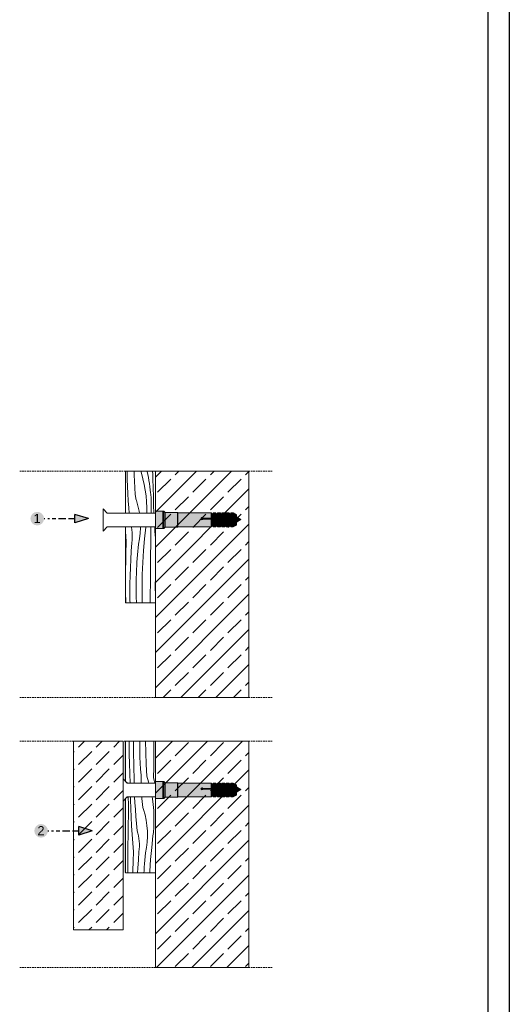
# Model space of a CAD drawing. Header units: millimetres. Extents: x -5600 to 56024, y 506 to 54141.
# Tile 44 of 48: x 50111 to 56024, y 28141 to 40032. Entities that reach past the tile are written whole.
import ezdxf

# ---------------------------------------------------------------- set-up
doc = ezdxf.new("R2010")
doc.units = ezdxf.units.MM
doc.linetypes.add('Hidden Line', pattern=[30, 20, -10])
for name, color, linetype, lineweight in [('2D - Ogolne5', 161, 'Continuous', 25), ('2D Drafting - General121', 255, 'Continuous', 0), ('2D Drafting - General2', 251, 'Continuous', 15), ('2D Drafting - General5', 161, 'Continuous', 25), ('2D Drafting - General81', 251, 'Continuous', 20), ('Opisy - Tekst121', 255, 'Continuous', 0)]:
    doc.layers.add(name, color=color, linetype=linetype, lineweight=lineweight)
doc.styles.add('GENERATED_STYLE_5', font='arial.ttf')
pattern_1 = [(45, (201435.6, 312747.3), (-212.13203, 212.13203), []), (45, (201329.53, 312853.37), (-212.13203, 212.13203), [225, -75])]

# ---------------------------------------------------------------- blocks, each defined once
blk = doc.blocks.new('*X2')
at = {"layer": '2D Drafting - General81', "linetype": 'Continuous'}
for p, q in [((-49991.9, -92947.6), (-49992.2, -92946.5)), ((-49990.1, -92958.1), (-49991.9, -92947.6)), ((-49956.7, -92972.5), (-49955.6, -92950.3)), ((-49955.6, -92950.3), (-49955.6, -92946.5)), ((-49938.7, -92994.8), (-49933.4, -92947.3)), ((-49933.4, -92947.3), (-49933.3, -92946.5)), ((-49913.6, -92956.6), (-49913.4, -92946.5)), ((-49897.3, -92963.4), (-49898.2, -92946.5)), ((-50015, -92977.1), (-50015.4, -92972)), ((-50012.4, -93011.9), (-50015, -92977.1)), ((-49988.8, -92968.8), (-49990.1, -92958.1)), ((-49988.2, -92979.5), (-49988.8, -92968.8)), ((-49988.7, -93000.9), (-49988.2, -92990.2)), ((-49988.2, -92990.2), (-49988.2, -92979.5)), ((-49959.2, -92994.5), (-49956.7, -92972.5)), ((-49914.1, -92998.4), (-49913.9, -92977.5)), ((-49913.9, -92977.5), (-49913.6, -92956.6)), ((-49895.4, -92992.1), (-49897.3, -92963.4)), ((-50013.9, -93050), (-50012.4, -93011.9)), ((-49992.4, -93044.5), (-49989.9, -93011.6)), ((-49989.9, -93011.6), (-49988.7, -93000.9)), ((-49966.1, -93045.2), (-49964.7, -93030.7)), ((-49964.7, -93030.7), (-49963.2, -93016.3)), ((-49963.2, -93016.3), (-49959.2, -92994.5)), ((-49942.9, -93042.4), (-49938.7, -92994.8)), ((-49914.7, -93058.6), (-49914.3, -93019.2)), ((-49914.3, -93019.2), (-49914.1, -92998.4)), ((-50014.9, -93088.2), (-50013.9, -93050)), ((-49994.4, -93077.5), (-49992.4, -93044.5)), ((-49968.5, -93074.1), (-49967.3, -93059.6)), ((-49967.3, -93059.6), (-49966.1, -93045.2)), ((-49946, -93090.1), (-49942.9, -93042.4)), ((-49915, -93097.9), (-49914.7, -93058.6)), ((-50015.4, -93115.2), (-50014.9, -93088.2)), ((-49997.1, -93143.6), (-49996, -93110.5)), ((-49996, -93110.5), (-49994.4, -93077.5)), ((-49971.1, -93117.6), (-49970.4, -93103.1)), ((-49970.4, -93103.1), (-49969.5, -93088.6)), ((-49969.5, -93088.6), (-49968.5, -93074.1)), ((-49948, -93137.9), (-49946, -93090.1)), ((-49915.3, -93137.3), (-49915, -93097.9)), ((-49997.8, -93176.6), (-49997.1, -93143.6)), ((-49972.4, -93156.2), (-49971.7, -93132)), ((-49971.7, -93132), (-49971.1, -93117.6)), ((-49948.8, -93185.7), (-49948, -93137.9)), ((-49915.6, -93176.6), (-49915.3, -93137.3)), ((-49895.7, -93185.7), (-49895.5, -93147.5)), ((-49895.5, -93147.5), (-49895.4, -93140.5)), ((-49998, -93209.7), (-49997.8, -93176.6)), ((-49972.8, -93180.3), (-49972.4, -93156.2)), ((-49972.8, -93204.5), (-49972.8, -93180.3)), ((-49948.5, -93233.6), (-49948.8, -93185.7)), ((-49915.9, -93216), (-49915.6, -93176.6)), ((-49895.5, -93223.8), (-49895.7, -93185.7)), ((-50015, -93240.8), (-50015.4, -93219.1)), ((-49997.7, -93242.7), (-49998, -93209.7)), ((-49972.5, -93228.6), (-49972.8, -93204.5)), ((-49971.7, -93252.1), (-49972.5, -93228.6)), ((-49916.2, -93252.1), (-49915.9, -93216)), ((-49895.4, -93235.7), (-49895.5, -93223.8)), ((-50014.7, -93252.1), (-50015, -93240.8)), ((-49997.5, -93252.1), (-49997.7, -93242.7)), ((-49948, -93252.1), (-49948.5, -93233.6))]:
    blk.add_line(p, q, dxfattribs=at)
blk = doc.blocks.new('Wype_nienie_29')
at = {"layer": '2D Drafting - General2', "linetype": 'Continuous'}
for p, q in [((-49895.4, -92946.5), (-50015.4, -92946.5)), ((-50015.4, -92946.5), (-50015.4, -93252.1)), ((-49895.4, -93252.1), (-49895.4, -92946.5)), ((-50015.4, -93252.1), (-49895.4, -93252.1))]:
    blk.add_line(p, q, dxfattribs=at)
at = {"layer": '2D Drafting - General81', "linetype": 'Continuous'}
blk.add_blockref('*X2', (0, 0), dxfattribs=at)
blk = doc.blocks.new('*X4')
at = {"layer": '2D Drafting - General81', "linetype": 'Continuous'}
for p, q in [((-50005.6, -94036.4), (-50006, -94033.8)), ((-50004.9, -94041.7), (-50005.6, -94036.4)), ((-50004.3, -94047.1), (-50004.9, -94041.7)), ((-50003.9, -94052.5), (-50004.3, -94047.1)), ((-50003.6, -94057.8), (-50003.9, -94052.5)), ((-50003.4, -94063.2), (-50003.6, -94057.8)), ((-49995.3, -94045.8), (-49995.6, -94033.8)), ((-49994.1, -94080.7), (-49995.3, -94045.8)), ((-49977.8, -94055.9), (-49978.9, -94033.8)), ((-49976.1, -94084.4), (-49977.8, -94055.9)), ((-49949.3, -94039.7), (-49949.7, -94033.8)), ((-49948.4, -94053), (-49949.3, -94039.7)), ((-49948.2, -94057), (-49948.4, -94053)), ((-49947.9, -94060.9), (-49948.2, -94057)), ((-49947.5, -94064.8), (-49947.9, -94060.9)), ((-49908.9, -94033.8), (-49907.5, -94041.7)), ((-49907.5, -94041.7), (-49904.3, -94065.1)), ((-50004.2, -94115.7), (-50003.8, -94094.8)), ((-50003.8, -94094.8), (-50003.4, -94074)), ((-50003.3, -94068.6), (-50003.4, -94063.2)), ((-50003.4, -94074), (-50003.3, -94068.6)), ((-49992.7, -94115.6), (-49994.1, -94080.7)), ((-49974.1, -94112.9), (-49976.1, -94084.4)), ((-49946.9, -94068.7), (-49947.5, -94064.8)), ((-49946.1, -94072.6), (-49946.9, -94068.7)), ((-49945.3, -94076.5), (-49946.1, -94072.6)), ((-49944.3, -94080.3), (-49945.3, -94076.5)), ((-49943.1, -94084.1), (-49944.3, -94080.3)), ((-49937.1, -94105.4), (-49943.1, -94084.1)), ((-49904.3, -94065.1), (-49902.2, -94088.5)), ((-49902.2, -94088.5), (-49901.1, -94112)), ((-50004.9, -94157.5), (-50004.6, -94136.6)), ((-50004.6, -94136.6), (-50004.2, -94115.7)), ((-49990.9, -94150.4), (-49992.7, -94115.6)), ((-49971.7, -94141.4), (-49974.1, -94112.9)), ((-49969, -94169.9), (-49971.7, -94141.4)), ((-49932.5, -94127.1), (-49937.1, -94105.4)), ((-49929.3, -94149), (-49932.5, -94127.1)), ((-49901.2, -94142.4), (-49901, -94135.5)), ((-49901.1, -94112), (-49901, -94135.5)), ((-50005.5, -94199.3), (-50005.2, -94178.4)), ((-50005.2, -94178.4), (-50004.9, -94157.5)), ((-49988.9, -94185.3), (-49990.9, -94150.4)), ((-49966, -94180.2), (-49969, -94169.9)), ((-49963.5, -94190.6), (-49966, -94180.2)), ((-49927.5, -94171.2), (-49929.3, -94149)), ((-49927.1, -94193.3), (-49927.5, -94171.2)), ((-49904.2, -94183.5), (-49903.5, -94176.6)), ((-49903.5, -94176.6), (-49902.8, -94169.8)), ((-49902.8, -94169.8), (-49902.3, -94162.9)), ((-49902.3, -94162.9), (-49901.9, -94156.1)), ((-49901.9, -94156.1), (-49901.5, -94149.2)), ((-49901.5, -94149.2), (-49901.2, -94142.4)), ((-50006, -94241.1), (-50005.8, -94220.2)), ((-50005.8, -94220.2), (-50005.5, -94199.3)), ((-49986.6, -94220.1), (-49988.9, -94185.3)), ((-49984, -94254.9), (-49986.6, -94220.1)), ((-49961.7, -94201.2), (-49963.5, -94190.6)), ((-49960.4, -94211.8), (-49961.7, -94201.2)), ((-49959.8, -94222.5), (-49960.4, -94211.8)), ((-49930.8, -94237.5), (-49928.2, -94215.5)), ((-49928.2, -94215.5), (-49927.1, -94193.3)), ((-49910.3, -94237.8), (-49905, -94190.3)), ((-49905, -94190.3), (-49904.2, -94183.5)), ((-50006.3, -94280.4), (-50006, -94241.1)), ((-49985.4, -94293.1), (-49984, -94254.9)), ((-49964, -94287.6), (-49961.5, -94254.6)), ((-49961.5, -94254.6), (-49960.3, -94244)), ((-49960.3, -94244), (-49959.7, -94233.2)), ((-49959.7, -94233.2), (-49959.8, -94222.5)), ((-49936.3, -94273.8), (-49934.7, -94259.3)), ((-49934.7, -94259.3), (-49930.8, -94237.5)), ((-49914.5, -94285.4), (-49910.3, -94237.8)), ((-50006.7, -94319.8), (-50006.3, -94280.4)), ((-49986.5, -94331.2), (-49985.4, -94293.1)), ((-49966, -94320.6), (-49964, -94287.6)), ((-49938.9, -94302.7), (-49937.7, -94288.2)), ((-49937.7, -94288.2), (-49936.3, -94273.8)), ((-49917.6, -94333.2), (-49914.5, -94285.4)), ((-50006.8, -94339.4), (-50006.7, -94319.8)), ((-49986.6, -94339.4), (-49986.5, -94331.2)), ((-49966.9, -94339.4), (-49966, -94320.6)), ((-49941.5, -94339.4), (-49941.1, -94331.6)), ((-49941.1, -94331.6), (-49940.1, -94317.1)), ((-49940.1, -94317.1), (-49938.9, -94302.7)), ((-49917.9, -94339.4), (-49917.6, -94333.2))]:
    blk.add_line(p, q, dxfattribs=at)
blk = doc.blocks.new('Wype_nienie_30')
at = {"layer": '2D Drafting - General2', "linetype": 'Continuous'}
for p, q in [((-50008.3, -94033.8), (-50015.4, -94040.8)), ((-50015.4, -94040.8), (-50015.4, -94339.4)), ((-49895.4, -94033.8), (-50008.3, -94033.8)), ((-49895.4, -94339.4), (-49895.4, -94033.8)), ((-50015.4, -94339.4), (-49895.4, -94339.4))]:
    blk.add_line(p, q, dxfattribs=at)
at = {"layer": '2D Drafting - General81', "linetype": 'Continuous'}
blk.add_blockref('*X4', (0, 0), dxfattribs=at)
blk = doc.blocks.new('*X40')
at = {"layer": '2D Drafting - General81', "linetype": 'Continuous'}
for p, q in [((-50009.3, -92727.2), (-50009.4, -92722)), ((-50008.6, -92755.8), (-50009.3, -92727.2)), ((-49981, -92730.2), (-49981.2, -92722)), ((-49980.5, -92743.5), (-49981, -92730.2)), ((-49980, -92756.8), (-49980.5, -92743.5)), ((-49954.1, -92722), (-49951.5, -92730)), ((-49951.5, -92730), (-49945.3, -92752.7)), ((-49945.3, -92752.7), (-49940.1, -92775.6)), ((-49928.8, -92722), (-49928.3, -92724.5)), ((-49928.3, -92724.5), (-49925.7, -92736.5)), ((-49925.7, -92736.5), (-49923.4, -92748.5)), ((-49923.4, -92748.5), (-49921.3, -92760.6)), ((-49906.4, -92726.1), (-49906.6, -92722)), ((-49906.2, -92730.8), (-49906.4, -92726.1)), ((-49906, -92735.4), (-49906.2, -92730.8)), ((-49905.8, -92740.1), (-49906, -92735.4)), ((-49905.5, -92744.8), (-49905.8, -92740.1)), ((-49905.3, -92749.5), (-49905.5, -92744.8)), ((-49905.1, -92754.1), (-49905.3, -92749.5)), ((-49904.5, -92789), (-49905.1, -92754.1)), ((-50007.6, -92784.3), (-50008.6, -92755.8)), ((-50006.2, -92812.9), (-50007.6, -92784.3)), ((-49979.3, -92770.1), (-49980, -92756.8)), ((-49978.6, -92783.4), (-49979.3, -92770.1)), ((-49977.8, -92796.7), (-49978.6, -92783.4)), ((-49940.1, -92775.6), (-49935.9, -92798.7)), ((-49921.3, -92760.6), (-49919.4, -92772.7)), ((-49919.4, -92772.7), (-49917.6, -92784.9)), ((-49917.6, -92784.9), (-49916.1, -92797)), ((-49903.6, -92823.9), (-49904.5, -92789)), ((-50004.5, -92841.4), (-50006.2, -92812.9)), ((-49976.8, -92810), (-49977.8, -92796.7)), ((-49976.7, -92813.9), (-49976.8, -92810)), ((-49976.3, -92817.9), (-49976.7, -92813.9)), ((-49975.9, -92821.8), (-49976.3, -92817.9)), ((-49975.3, -92825.7), (-49975.9, -92821.8)), ((-49974.6, -92829.6), (-49975.3, -92825.7)), ((-49973.7, -92833.4), (-49974.6, -92829.6)), ((-49972.7, -92837.3), (-49973.7, -92833.4)), ((-49935.9, -92798.7), (-49932.7, -92822)), ((-49932.7, -92822), (-49930.6, -92845.5)), ((-49916.1, -92797), (-49914.8, -92809.2)), ((-49914, -92814.6), (-49914.8, -92809.2)), ((-49913.3, -92819.9), (-49914, -92814.6)), ((-49912.7, -92825.2), (-49913.3, -92819.9)), ((-49912.2, -92830.6), (-49912.7, -92825.2)), ((-49911.9, -92836), (-49912.2, -92830.6)), ((-49902.5, -92858.8), (-49903.6, -92823.9)), ((-50002.5, -92869.9), (-50004.5, -92841.4)), ((-50000.7, -92891.1), (-50002.5, -92869.9)), ((-49971.6, -92841), (-49972.7, -92837.3)), ((-49965.5, -92862.4), (-49971.6, -92841)), ((-49960.9, -92884.1), (-49965.5, -92862.4)), ((-49930.6, -92845.5), (-49929.5, -92868.9)), ((-49929.5, -92868.9), (-49929.5, -92891.1)), ((-49912.5, -92891.1), (-49912.2, -92873)), ((-49912.2, -92873), (-49911.7, -92852.1)), ((-49911.7, -92841.4), (-49911.9, -92836)), ((-49911.7, -92846.7), (-49911.7, -92841.4)), ((-49911.7, -92852.1), (-49911.7, -92846.7)), ((-49901.1, -92891.1), (-49902.5, -92858.8)), ((-49959.9, -92891.1), (-49960.9, -92884.1))]:
    blk.add_line(p, q, dxfattribs=at)
blk = doc.blocks.new('Wype_nienie_53')
at = {"layer": '2D Drafting - General2', "linetype": 'Continuous'}
for p, q in [((-49895.4, -92722), (-50015.4, -92722)), ((-50015.4, -92722), (-50015.4, -92891.1)), ((-49895.4, -92891.1), (-49895.4, -92722)), ((-50015.4, -92891.1), (-49895.4, -92891.1))]:
    blk.add_line(p, q, dxfattribs=at)
at = {"layer": '2D Drafting - General81', "linetype": 'Continuous'}
blk.add_blockref('*X40', (0, 0), dxfattribs=at)
blk = doc.blocks.new('*X46')
at = {"layer": '2D Drafting - General81', "linetype": 'Continuous'}
for p, q in [((-50001.4, -93824.2), (-50001.5, -93809.2)), ((-50000.8, -93862.3), (-50001.4, -93824.2)), ((-49983.8, -93831.2), (-49983.6, -93809.2)), ((-49958.6, -93826), (-49958.6, -93809.2)), ((-49934.3, -93855.1), (-49934.6, -93809.2)), ((-49901.7, -93837.5), (-49901.5, -93809.2)), ((-49999.8, -93900.5), (-50000.8, -93862.3)), ((-49983.5, -93864.2), (-49983.8, -93831.2)), ((-49982.8, -93897.2), (-49983.5, -93864.2)), ((-49958.2, -93850.1), (-49958.6, -93826)), ((-49957.5, -93874.3), (-49958.2, -93850.1)), ((-49932.9, -93902.9), (-49934.3, -93855.1)), ((-49902, -93876.8), (-49901.7, -93837.5)), ((-49998.5, -93938.6), (-49999.8, -93900.5)), ((-49982.7, -93902.8), (-49982.8, -93897.2)), ((-49982.5, -93908.3), (-49982.7, -93902.8)), ((-49956.4, -93898.4), (-49957.5, -93874.3)), ((-49955, -93922.5), (-49956.4, -93898.4)), ((-49930.3, -93950.6), (-49932.9, -93902.9)), ((-49902.3, -93916.2), (-49902, -93876.8)), ((-49998.3, -93943.3), (-49998.5, -93938.6)), ((-49998.1, -93947.9), (-49998.3, -93943.3)), ((-49982.3, -93913.9), (-49982.5, -93908.3)), ((-49982.1, -93919.4), (-49982.3, -93913.9)), ((-49981.9, -93925), (-49982.1, -93919.4)), ((-49981.7, -93930.5), (-49981.9, -93925)), ((-49981.5, -93936.1), (-49981.7, -93930.5)), ((-49981.2, -93941.6), (-49981.5, -93936.1)), ((-49980.9, -93970.2), (-49981.2, -93941.6)), ((-49953.2, -93946.6), (-49955, -93922.5)), ((-49902.5, -93955.5), (-49902.3, -93916.2)), ((-50015.4, -93968.8), (-50015.1, -93970.4)), ((-50015.1, -93970.4), (-50014.8, -93971.9)), ((-49997.9, -93952.6), (-49998.1, -93947.9)), ((-49997.6, -93957.3), (-49997.9, -93952.6)), ((-49997.4, -93962), (-49997.6, -93957.3)), ((-49997.2, -93966.6), (-49997.4, -93962)), ((-49997, -93971.3), (-49997.2, -93966.6)), ((-49996.7, -93976), (-49997, -93971.3)), ((-49996.7, -93978.4), (-49996.7, -93976)), ((-49980.7, -93978.4), (-49980.9, -93970.2)), ((-49952.9, -93959.9), (-49953.2, -93946.6)), ((-49952.5, -93973.2), (-49952.9, -93959.9)), ((-49952.4, -93978.4), (-49952.5, -93973.2)), ((-49930.3, -93950.6), (-49923.1, -93973)), ((-49923.1, -93973), (-49921.6, -93978.4)), ((-49902.5, -93955.5), (-49899.8, -93967.5)), ((-49899.8, -93967.5), (-49897.6, -93978.4))]:
    blk.add_line(p, q, dxfattribs=at)
blk = doc.blocks.new('Wype_nienie_56')
at = {"layer": '2D Drafting - General2', "linetype": 'Continuous'}
for p, q in [((-49895.4, -93809.2), (-50015.4, -93809.2)), ((-50015.4, -93809.2), (-50015.4, -93971.3)), ((-49895.4, -93978.4), (-49895.4, -93809.2)), ((-50015.4, -93971.3), (-50008.3, -93978.4)), ((-50008.3, -93978.4), (-49895.4, -93978.4))]:
    blk.add_line(p, q, dxfattribs=at)
at = {"layer": '2D Drafting - General81', "linetype": 'Continuous'}
blk.add_blockref('*X46', (0, 0), dxfattribs=at)

msp = doc.modelspace()

# ---------------------------------------------------------------- hatches: boundary and pattern name
at = {"layer": '2D - Ogolne5', "linetype": 'Continuous'}
for points in [[(50240.4, 34006.47, 1), (50404.7, 34006.47, 1)], [(50287.32, 30235.89, 1), (50451.62, 30235.89, 1)]]:
    msp.add_hatch(color=256, dxfattribs=at).paths.add_polyline_path(points, flags=0)
at = {"layer": '2D Drafting - General121', "linetype": 'Continuous'}
for points in [[(51749.51, 33886.36), (51749.51, 33996.39), (51749.51, 34095.37), (51839.51, 34095.37), (51839.51, 33987.61), (51839.51, 33886.36)], [(51839.51, 33886.36), (51749.51, 33886.36), (51749.51, 33996.39), (51749.51, 34095.37), (51839.51, 34095.37), (51839.51, 33984.76)], [(51839.51, 33886.65), (51839.51, 33984.76), (51839.51, 34057.82), (51839.51, 34095.37), (51850.05, 34095.37), (51850.05, 33886.65)], [(51850.05, 33886.65), (51850.05, 34095.37), (51850.57, 34095.37), (51866.81, 34079.13), (51866.81, 33902.89), (51850.57, 33886.65)], [(51866.81, 33902.6), (51866.81, 34079.13), (52016.04, 34079.13), (52016.04, 33902.6)], [(52016.04, 33902.6), (52016.04, 34079.13), (52019.78, 34075.39), (52019.78, 33906.33)], [(52445.36, 34066.52), (52445.36, 34027.67), (52423.03, 34010.43), (52423.03, 34075.39), (52434.26, 34066.52)], [(52423.03, 34010.43), (52445.36, 34027.67), (52445.36, 34018.79), (52423.03, 34001.55)], [(52445.36, 33915.21), (52434.26, 33915.21), (52423.03, 33906.33), (52423.03, 34001.55), (52445.36, 34018.79)], [(52476.42, 34075.39), (52476.42, 34027.67), (52445.36, 34027.67), (52445.36, 34075.39)], [(52445.36, 34027.67), (52476.42, 34027.67), (52476.42, 34018.79), (52445.36, 34018.79)], [(52445.36, 33906.33), (52445.36, 34018.79), (52476.42, 34018.79), (52476.42, 33906.33)], [(52498.75, 34066.52), (52498.75, 34010.43), (52476.42, 34027.67), (52476.42, 34075.39), (52487.65, 34066.52)], [(52498.75, 34001.55), (52476.42, 34018.79), (52476.42, 34027.67), (52498.75, 34010.43)], [(52498.75, 33915.21), (52487.65, 33915.21), (52476.42, 33906.33), (52476.42, 34018.79), (52498.75, 34001.55)], [(52529.81, 34075.39), (52529.81, 34010.43), (52498.75, 34010.43), (52498.75, 34075.39)], [(52498.75, 34010.43), (52529.81, 34010.43), (52529.81, 34001.55), (52498.75, 34001.55)], [(52529.81, 34010.43), (52529.81, 34075.39), (52541.04, 34066.52), (52552.14, 34066.52), (52552.14, 34027.67)], [(52552.14, 34018.79), (52529.81, 34001.55), (52529.81, 34010.43), (52552.14, 34027.67)], [(52552.14, 33915.21), (52541.04, 33915.21), (52529.81, 33906.33), (52529.81, 34001.55), (52552.14, 34018.79)], [(52583.2, 34075.39), (52583.2, 34027.67), (52552.14, 34027.67), (52552.14, 34075.39)], [(52583.2, 34018.79), (52552.14, 34018.79), (52552.14, 34027.67), (52583.2, 34027.67)], [(52583.2, 33906.33), (52552.14, 33906.33), (52552.14, 34018.79), (52583.2, 34018.79)], [(52605.53, 34066.52), (52605.53, 34010.43), (52583.2, 34027.67), (52583.2, 34075.39), (52594.43, 34066.52)], [(52605.53, 34001.55), (52583.2, 34018.79), (52583.2, 34027.67), (52605.53, 34010.43)], [(52605.53, 33915.21), (52594.43, 33915.21), (52583.2, 33906.33), (52583.2, 34018.79), (52605.53, 34001.55)], [(52636.59, 34075.39), (52636.59, 34010.43), (52605.53, 34010.43), (52605.53, 34075.39)], [(52605.53, 34010.43), (52636.59, 34010.43), (52636.59, 34001.55), (52605.53, 34001.55)], [(52658.92, 34066.52), (52658.92, 34027.67), (52636.59, 34010.43), (52636.59, 34075.39), (52647.82, 34066.52)], [(52636.59, 34010.43), (52658.92, 34027.67), (52658.92, 34018.79), (52636.59, 34001.55)], [(52658.92, 33915.21), (52647.82, 33915.21), (52636.59, 33906.33), (52636.59, 34001.55), (52658.92, 34018.79)], [(52658.92, 34027.67), (52658.92, 34075.39), (52689.98, 34075.39), (52689.98, 34027.67)], [(52658.92, 34027.67), (52689.98, 34027.67), (52689.98, 34018.79), (52658.92, 34018.79)], [(52658.92, 33906.33), (52658.92, 34018.79), (52689.98, 34018.79), (52689.98, 33906.33)], [(52727.12, 34006.22), (52689.98, 34027.67), (52689.98, 34075.39), (52727.12, 34053.95)], [(52727.12, 33997.35), (52689.98, 34018.79), (52689.98, 34027.67), (52727.12, 34006.22)], [(52727.12, 33927.78), (52689.98, 33906.33), (52689.98, 34018.79), (52727.12, 33997.35)], [(52783.31, 33996.1), (52727.12, 33963.66), (52727.12, 34028.53)], [(52498.75, 33906.33), (52498.75, 34001.55), (52529.81, 34001.55), (52529.81, 33906.33)], [(52636.59, 33906.33), (52605.53, 33906.33), (52605.53, 34001.55), (52636.59, 34001.55)], [(51749.51, 30624.61), (51749.51, 30734.64), (51749.51, 30833.63), (51839.51, 30833.63), (51839.51, 30725.86), (51839.51, 30624.61)], [(51839.51, 30624.61), (51749.51, 30624.61), (51749.51, 30734.64), (51749.51, 30833.63), (51839.51, 30833.63), (51839.51, 30723.01)], [(51839.51, 30624.9), (51839.51, 30723.01), (51839.51, 30796.08), (51839.51, 30833.63), (51850.05, 30833.63), (51850.05, 30624.9)], [(51850.05, 30624.9), (51850.05, 30833.63), (51850.57, 30833.63), (51866.81, 30817.38), (51866.81, 30641.14), (51850.57, 30624.9)], [(51866.81, 30640.85), (51866.81, 30817.38), (52016.04, 30817.38), (52016.04, 30640.85)], [(52016.04, 30640.85), (52016.04, 30817.38), (52019.78, 30813.65), (52019.78, 30644.59)], [(52445.36, 30804.77), (52445.36, 30765.92), (52423.03, 30748.68), (52423.03, 30813.65), (52434.26, 30804.77)], [(52476.42, 30813.65), (52476.42, 30765.92), (52445.36, 30765.92), (52445.36, 30813.65)], [(52498.75, 30804.77), (52498.75, 30748.68), (52476.42, 30765.92), (52476.42, 30813.65), (52487.65, 30804.77)], [(52529.81, 30813.65), (52529.81, 30748.68), (52498.75, 30748.68), (52498.75, 30813.65)], [(52529.81, 30748.68), (52529.81, 30813.65), (52541.04, 30804.77), (52552.14, 30804.77), (52552.14, 30765.92)], [(52583.2, 30813.65), (52583.2, 30765.92), (52552.14, 30765.92), (52552.14, 30813.65)], [(52605.53, 30804.77), (52605.53, 30748.68), (52583.2, 30765.92), (52583.2, 30813.65), (52594.43, 30804.77)], [(52636.59, 30813.65), (52636.59, 30748.68), (52605.53, 30748.68), (52605.53, 30813.65)], [(52658.92, 30804.77), (52658.92, 30765.92), (52636.59, 30748.68), (52636.59, 30813.65), (52647.82, 30804.77)], [(52658.92, 30765.92), (52658.92, 30813.65), (52689.98, 30813.65), (52689.98, 30765.92)], [(52727.12, 30744.48), (52689.98, 30765.92), (52689.98, 30813.65), (52727.12, 30792.2)], [(52423.03, 30748.68), (52445.36, 30765.92), (52445.36, 30757.04), (52423.03, 30739.8)], [(52445.36, 30653.46), (52434.26, 30653.46), (52423.03, 30644.59), (52423.03, 30739.8), (52445.36, 30757.04)], [(52445.36, 30765.92), (52476.42, 30765.92), (52476.42, 30757.04), (52445.36, 30757.04)], [(52445.36, 30644.59), (52445.36, 30757.04), (52476.42, 30757.04), (52476.42, 30644.59)], [(52498.75, 30739.8), (52476.42, 30757.04), (52476.42, 30765.92), (52498.75, 30748.68)], [(52498.75, 30653.46), (52487.65, 30653.46), (52476.42, 30644.59), (52476.42, 30757.04), (52498.75, 30739.8)], [(52498.75, 30748.68), (52529.81, 30748.68), (52529.81, 30739.8), (52498.75, 30739.8)], [(52498.75, 30644.59), (52498.75, 30739.8), (52529.81, 30739.8), (52529.81, 30644.59)], [(52552.14, 30757.04), (52529.81, 30739.8), (52529.81, 30748.68), (52552.14, 30765.92)], [(52552.14, 30653.46), (52541.04, 30653.46), (52529.81, 30644.59), (52529.81, 30739.8), (52552.14, 30757.04)], [(52583.2, 30757.04), (52552.14, 30757.04), (52552.14, 30765.92), (52583.2, 30765.92)], [(52583.2, 30644.59), (52552.14, 30644.59), (52552.14, 30757.04), (52583.2, 30757.04)], [(52605.53, 30739.8), (52583.2, 30757.04), (52583.2, 30765.92), (52605.53, 30748.68)], [(52605.53, 30653.46), (52594.43, 30653.46), (52583.2, 30644.59), (52583.2, 30757.04), (52605.53, 30739.8)], [(52605.53, 30748.68), (52636.59, 30748.68), (52636.59, 30739.8), (52605.53, 30739.8)], [(52636.59, 30644.59), (52605.53, 30644.59), (52605.53, 30739.8), (52636.59, 30739.8)], [(52636.59, 30748.68), (52658.92, 30765.92), (52658.92, 30757.04), (52636.59, 30739.8)], [(52658.92, 30653.46), (52647.82, 30653.46), (52636.59, 30644.59), (52636.59, 30739.8), (52658.92, 30757.04)], [(52658.92, 30765.92), (52689.98, 30765.92), (52689.98, 30757.04), (52658.92, 30757.04)], [(52658.92, 30644.59), (52658.92, 30757.04), (52689.98, 30757.04), (52689.98, 30644.59)], [(52727.12, 30735.6), (52689.98, 30757.04), (52689.98, 30765.92), (52727.12, 30744.48)], [(52727.12, 30666.03), (52689.98, 30644.59), (52689.98, 30757.04), (52727.12, 30735.6)], [(52783.31, 30734.35), (52727.12, 30701.91), (52727.12, 30766.79)]]:
    msp.add_hatch(color=256, dxfattribs=at).paths.add_polyline_path(points)
h = msp.add_hatch(color=256, dxfattribs=at)
edge = h.paths.add_edge_path()
edge.add_line((52019.78, 33906.33), (52019.78, 34075.39))
edge.add_line((52019.78, 34075.39), (52423.03, 34075.39))
edge.add_line((52423.03, 34075.39), (52423.03, 34010.43))
edge.add_line((52423.03, 34010.43), (52323.11, 34010.43))
edge.add_arc((52311.36, 34005.99), 12.55, 20.701612, 339.298388)
edge.add_line((52323.11, 34001.55), (52423.03, 34001.55))
edge.add_line((52423.03, 34001.55), (52423.03, 33906.33))
edge.add_line((52423.03, 33906.33), (52019.78, 33906.33))
h = msp.add_hatch(color=256, dxfattribs=at)
edge = h.paths.add_edge_path()
edge.add_line((52423.03, 34001.55), (52323.11, 34001.55))
edge.add_arc((52311.36, 34005.99), 12.55, 20.701612, 339.298388, ccw=False)
edge.add_line((52323.11, 34010.43), (52423.03, 34010.43))
edge.add_line((52423.03, 34010.43), (52423.03, 34001.55))
h = msp.add_hatch(color=256, dxfattribs=at)
edge = h.paths.add_edge_path()
edge.add_line((52019.78, 30644.59), (52019.78, 30813.65))
edge.add_line((52019.78, 30813.65), (52423.03, 30813.65))
edge.add_line((52423.03, 30813.65), (52423.03, 30748.68))
edge.add_line((52423.03, 30748.68), (52323.11, 30748.68))
edge.add_arc((52311.36, 30744.24), 12.55, 20.701612, 339.298388)
edge.add_line((52323.11, 30739.8), (52423.03, 30739.8))
edge.add_line((52423.03, 30739.8), (52423.03, 30644.59))
edge.add_line((52423.03, 30644.59), (52019.78, 30644.59))
h = msp.add_hatch(color=256, dxfattribs=at)
edge = h.paths.add_edge_path()
edge.add_line((52423.03, 30739.8), (52323.11, 30739.8))
edge.add_arc((52311.36, 30744.24), 12.55, 20.701612, 339.298388, ccw=False)
edge.add_line((52323.11, 30748.68), (52423.03, 30748.68))
edge.add_line((52423.03, 30748.68), (52423.03, 30739.8))
at = {"layer": '2D Drafting - General5', "linetype": 'Continuous'}
for points in [[(50778.18, 34058.3), (50778.18, 33954.64), (50940.47, 34006.47)], [(50825.1, 30287.72), (50825.1, 30184.07), (50987.39, 30235.89)]]:
    msp.add_hatch(color=256, dxfattribs=at).paths.add_polyline_path(points, flags=0)
at = {"layer": '2D Drafting - General81', "linetype": 'Continuous'}
h = msp.add_hatch(dxfattribs=at)
h.set_pattern_fill('SOLID___DASHED', color=256, scale=3, style=0, pattern_type=2)
h.set_pattern_definition(pattern_1)
h.paths.add_polyline_path([(51749.51, 31845.7), (51900.95, 31845.7), (52878.76, 31845.7), (52878.76, 34581.44), (51900.95, 34581.44), (51752.12, 34581.44), (51749.51, 34581.44)])
h = msp.add_hatch(dxfattribs=at)
h.set_pattern_fill('BETON', color=256, scale=3, style=0, pattern_type=2)
h.set_pattern_definition([(45, (201435.6, 312747.3), (-212.13203, 212.13203), [225, -75]), (45, (201435.6, 312959.44), (-212.13203, 212.13203), [225, -75])])
h.paths.add_polyline_path([(50759.51, 29039.14), (51359.51, 29039.14), (51359.51, 29566.61), (51359.51, 31319.7), (50759.51, 31319.7), (50759.51, 29566.61)])
for points in [[(51389.51, 31319.7), (51359.51, 31319.7), (51359.51, 30863.33), (51389.51, 30833.33)], [(51359.51, 29729.14), (51389.51, 29729.14), (51389.51, 30624.9), (51359.51, 30594.9)]]:
    msp.add_hatch(color=256, dxfattribs=at).paths.add_polyline_path(points, flags=0)
h = msp.add_hatch(dxfattribs=at)
h.set_pattern_fill('SOLID___DASHED', color=256, scale=3, style=0, pattern_type=2)
h.set_pattern_definition(pattern_1)
h.paths.add_polyline_path([(51749.51, 28583.95), (51900.95, 28583.95), (52878.76, 28583.95), (52878.76, 31319.7), (51900.95, 31319.7), (51752.12, 31319.7), (51749.51, 31319.7)])

# ---------------------------------------------------------------- linework, layer by layer
at = {"layer": '2D - Ogolne5', "linetype": 'Continuous'}
for p, q in [((50778.18, 33954.64), (50778.18, 34058.3)), ((50940.47, 34006.47), (50778.18, 34058.3)), ((50404.7, 34006.47), (50415.68, 34006.47)), ((50448.62, 34006.47), (50470.57, 34006.47)), ((50503.51, 34006.47), (50547.43, 34006.47)), ((50580.36, 34006.47), (50668.19, 34006.47)), ((50701.13, 34006.47), (50778.18, 34006.47)), ((50940.47, 34006.47), (50778.18, 33954.64)), ((50451.62, 30235.89), (50462.6, 30235.89)), ((50495.54, 30235.89), (50517.49, 30235.89)), ((50550.43, 30235.89), (50594.35, 30235.89)), ((50627.28, 30235.89), (50715.11, 30235.89)), ((50748.05, 30235.89), (50825.1, 30235.89)), ((50825.1, 30184.07), (50825.1, 30287.72)), ((50987.39, 30235.89), (50825.1, 30287.72)), ((50987.39, 30235.89), (50825.1, 30184.07))]:
    msp.add_line(p, q, dxfattribs=at)
at = {"layer": '2D Drafting - General2', "linetype": 'Hidden Line'}
for p, q in [((50110.74, 34581.44), (53165.48, 34581.44)), ((50110.74, 31845.7), (53165.48, 31845.7)), ((50110.74, 31319.7), (53165.48, 31319.7)), ((50110.74, 28583.95), (53165.48, 28583.95))]:
    msp.add_line(p, q, dxfattribs=at)
at = {"layer": '2D Drafting - General2', "linetype": 'Continuous'}
for p, q in [((51117.64, 34125.08), (51117.64, 33990.86)), ((51168.73, 34073.99), (51117.64, 34125.08)), ((51749.51, 34073.99), (51168.73, 34073.99)), ((51117.64, 33856.65), (51117.64, 33990.86)), ((51168.73, 33907.74), (51117.64, 33856.65)), ((51749.51, 33907.74), (51168.73, 33907.74)), ((51359.51, 30863.33), (51359.51, 30729.12)), ((51410.6, 30812.24), (51359.51, 30863.33)), ((51749.51, 30812.24), (51410.6, 30812.24)), ((51359.51, 30594.9), (51359.51, 30729.12)), ((51410.6, 30645.99), (51359.51, 30594.9)), ((51749.51, 30645.99), (51410.6, 30645.99))]:
    msp.add_line(p, q, dxfattribs=at)
at = {"layer": '2D Drafting - General2', "linetype": 'Continuous', "flags": 128}
for points in [[(51749.51, 31845.7), (51900.95, 31845.7), (52878.76, 31845.7), (52878.76, 34581.44), (51900.95, 34581.44), (51752.12, 34581.44), (51749.51, 34581.44)], [(51749.51, 33886.36), (51749.51, 33996.39), (51749.51, 34095.37), (51839.51, 34095.37), (51839.51, 33987.61), (51839.51, 33886.36)], [(51839.51, 33886.36), (51749.51, 33886.36), (51749.51, 33996.39), (51749.51, 34095.37), (51839.51, 34095.37), (51839.51, 33984.76)], [(51839.51, 33886.65), (51839.51, 33984.76), (51839.51, 34057.82), (51839.51, 34095.37), (51850.05, 34095.37), (51850.05, 33886.65)], [(51850.05, 33886.65), (51850.05, 34095.37), (51850.57, 34095.37), (51866.81, 34079.13), (51866.81, 33902.89), (51850.57, 33886.65)], [(51866.81, 33902.6), (51866.81, 34079.13), (52016.04, 34079.13), (52016.04, 33902.6)], [(52016.04, 33902.6), (52016.04, 34079.13), (52019.78, 34075.39), (52019.78, 33906.33)], [(52445.36, 34066.52), (52445.36, 34027.67), (52423.03, 34010.43), (52423.03, 34075.39), (52434.26, 34066.52)], [(52423.03, 34010.43), (52445.36, 34027.67), (52445.36, 34018.79), (52423.03, 34001.55)], [(52445.36, 33915.21), (52434.26, 33915.21), (52423.03, 33906.33), (52423.03, 34001.55), (52445.36, 34018.79)], [(52476.42, 34075.39), (52476.42, 34027.67), (52445.36, 34027.67), (52445.36, 34075.39)], [(52445.36, 34027.67), (52476.42, 34027.67), (52476.42, 34018.79), (52445.36, 34018.79)], [(52445.36, 33906.33), (52445.36, 34018.79), (52476.42, 34018.79), (52476.42, 33906.33)], [(52498.75, 34066.52), (52498.75, 34010.43), (52476.42, 34027.67), (52476.42, 34075.39), (52487.65, 34066.52)], [(52498.75, 34001.55), (52476.42, 34018.79), (52476.42, 34027.67), (52498.75, 34010.43)], [(52498.75, 33915.21), (52487.65, 33915.21), (52476.42, 33906.33), (52476.42, 34018.79), (52498.75, 34001.55)], [(52529.81, 34075.39), (52529.81, 34010.43), (52498.75, 34010.43), (52498.75, 34075.39)], [(52498.75, 34010.43), (52529.81, 34010.43), (52529.81, 34001.55), (52498.75, 34001.55)], [(52529.81, 34010.43), (52529.81, 34075.39), (52541.04, 34066.52), (52552.14, 34066.52), (52552.14, 34027.67)], [(52552.14, 34018.79), (52529.81, 34001.55), (52529.81, 34010.43), (52552.14, 34027.67)], [(52552.14, 33915.21), (52541.04, 33915.21), (52529.81, 33906.33), (52529.81, 34001.55), (52552.14, 34018.79)], [(52583.2, 34075.39), (52583.2, 34027.67), (52552.14, 34027.67), (52552.14, 34075.39)], [(52583.2, 34018.79), (52552.14, 34018.79), (52552.14, 34027.67), (52583.2, 34027.67)], [(52583.2, 33906.33), (52552.14, 33906.33), (52552.14, 34018.79), (52583.2, 34018.79)], [(52605.53, 34066.52), (52605.53, 34010.43), (52583.2, 34027.67), (52583.2, 34075.39), (52594.43, 34066.52)], [(52605.53, 34001.55), (52583.2, 34018.79), (52583.2, 34027.67), (52605.53, 34010.43)], [(52605.53, 33915.21), (52594.43, 33915.21), (52583.2, 33906.33), (52583.2, 34018.79), (52605.53, 34001.55)], [(52636.59, 34075.39), (52636.59, 34010.43), (52605.53, 34010.43), (52605.53, 34075.39)], [(52605.53, 34010.43), (52636.59, 34010.43), (52636.59, 34001.55), (52605.53, 34001.55)], [(52658.92, 34066.52), (52658.92, 34027.67), (52636.59, 34010.43), (52636.59, 34075.39), (52647.82, 34066.52)], [(52636.59, 34010.43), (52658.92, 34027.67), (52658.92, 34018.79), (52636.59, 34001.55)], [(52658.92, 33915.21), (52647.82, 33915.21), (52636.59, 33906.33), (52636.59, 34001.55), (52658.92, 34018.79)], [(52658.92, 34027.67), (52658.92, 34075.39), (52689.98, 34075.39), (52689.98, 34027.67)], [(52658.92, 34027.67), (52689.98, 34027.67), (52689.98, 34018.79), (52658.92, 34018.79)], [(52658.92, 33906.33), (52658.92, 34018.79), (52689.98, 34018.79), (52689.98, 33906.33)], [(52727.12, 34006.22), (52689.98, 34027.67), (52689.98, 34075.39), (52727.12, 34053.95)], [(52727.12, 33997.35), (52689.98, 34018.79), (52689.98, 34027.67), (52727.12, 34006.22)], [(52727.12, 33927.78), (52689.98, 33906.33), (52689.98, 34018.79), (52727.12, 33997.35)], [(52783.31, 33996.1), (52727.12, 33963.66), (52727.12, 34028.53)], [(52498.75, 33906.33), (52498.75, 34001.55), (52529.81, 34001.55), (52529.81, 33906.33)], [(52636.59, 33906.33), (52605.53, 33906.33), (52605.53, 34001.55), (52636.59, 34001.55)], [(50759.51, 29039.14), (51359.51, 29039.14), (51359.51, 29566.61), (51359.51, 31319.7), (50759.51, 31319.7), (50759.51, 29566.61)], [(51749.51, 28583.95), (51900.95, 28583.95), (52878.76, 28583.95), (52878.76, 31319.7), (51900.95, 31319.7), (51752.12, 31319.7), (51749.51, 31319.7)], [(51749.51, 30624.61), (51749.51, 30734.64), (51749.51, 30833.63), (51839.51, 30833.63), (51839.51, 30725.86), (51839.51, 30624.61)], [(51839.51, 30624.61), (51749.51, 30624.61), (51749.51, 30734.64), (51749.51, 30833.63), (51839.51, 30833.63), (51839.51, 30723.01)], [(51839.51, 30624.9), (51839.51, 30723.01), (51839.51, 30796.08), (51839.51, 30833.63), (51850.05, 30833.63), (51850.05, 30624.9)], [(51850.05, 30624.9), (51850.05, 30833.63), (51850.57, 30833.63), (51866.81, 30817.38), (51866.81, 30641.14), (51850.57, 30624.9)], [(51866.81, 30640.85), (51866.81, 30817.38), (52016.04, 30817.38), (52016.04, 30640.85)], [(52016.04, 30640.85), (52016.04, 30817.38), (52019.78, 30813.65), (52019.78, 30644.59)], [(52445.36, 30804.77), (52445.36, 30765.92), (52423.03, 30748.68), (52423.03, 30813.65), (52434.26, 30804.77)], [(52476.42, 30813.65), (52476.42, 30765.92), (52445.36, 30765.92), (52445.36, 30813.65)], [(52498.75, 30804.77), (52498.75, 30748.68), (52476.42, 30765.92), (52476.42, 30813.65), (52487.65, 30804.77)], [(52529.81, 30813.65), (52529.81, 30748.68), (52498.75, 30748.68), (52498.75, 30813.65)], [(52529.81, 30748.68), (52529.81, 30813.65), (52541.04, 30804.77), (52552.14, 30804.77), (52552.14, 30765.92)], [(52583.2, 30813.65), (52583.2, 30765.92), (52552.14, 30765.92), (52552.14, 30813.65)], [(52605.53, 30804.77), (52605.53, 30748.68), (52583.2, 30765.92), (52583.2, 30813.65), (52594.43, 30804.77)], [(52636.59, 30813.65), (52636.59, 30748.68), (52605.53, 30748.68), (52605.53, 30813.65)], [(52658.92, 30804.77), (52658.92, 30765.92), (52636.59, 30748.68), (52636.59, 30813.65), (52647.82, 30804.77)], [(52658.92, 30765.92), (52658.92, 30813.65), (52689.98, 30813.65), (52689.98, 30765.92)], [(52727.12, 30744.48), (52689.98, 30765.92), (52689.98, 30813.65), (52727.12, 30792.2)], [(52423.03, 30748.68), (52445.36, 30765.92), (52445.36, 30757.04), (52423.03, 30739.8)], [(52445.36, 30653.46), (52434.26, 30653.46), (52423.03, 30644.59), (52423.03, 30739.8), (52445.36, 30757.04)], [(52445.36, 30765.92), (52476.42, 30765.92), (52476.42, 30757.04), (52445.36, 30757.04)], [(52445.36, 30644.59), (52445.36, 30757.04), (52476.42, 30757.04), (52476.42, 30644.59)], [(52498.75, 30739.8), (52476.42, 30757.04), (52476.42, 30765.92), (52498.75, 30748.68)], [(52498.75, 30653.46), (52487.65, 30653.46), (52476.42, 30644.59), (52476.42, 30757.04), (52498.75, 30739.8)], [(52498.75, 30748.68), (52529.81, 30748.68), (52529.81, 30739.8), (52498.75, 30739.8)], [(52498.75, 30644.59), (52498.75, 30739.8), (52529.81, 30739.8), (52529.81, 30644.59)], [(52552.14, 30757.04), (52529.81, 30739.8), (52529.81, 30748.68), (52552.14, 30765.92)], [(52552.14, 30653.46), (52541.04, 30653.46), (52529.81, 30644.59), (52529.81, 30739.8), (52552.14, 30757.04)], [(52583.2, 30757.04), (52552.14, 30757.04), (52552.14, 30765.92), (52583.2, 30765.92)], [(52583.2, 30644.59), (52552.14, 30644.59), (52552.14, 30757.04), (52583.2, 30757.04)], [(52605.53, 30739.8), (52583.2, 30757.04), (52583.2, 30765.92), (52605.53, 30748.68)], [(52605.53, 30653.46), (52594.43, 30653.46), (52583.2, 30644.59), (52583.2, 30757.04), (52605.53, 30739.8)], [(52605.53, 30748.68), (52636.59, 30748.68), (52636.59, 30739.8), (52605.53, 30739.8)], [(52636.59, 30644.59), (52605.53, 30644.59), (52605.53, 30739.8), (52636.59, 30739.8)], [(52636.59, 30748.68), (52658.92, 30765.92), (52658.92, 30757.04), (52636.59, 30739.8)], [(52658.92, 30653.46), (52647.82, 30653.46), (52636.59, 30644.59), (52636.59, 30739.8), (52658.92, 30757.04)], [(52658.92, 30765.92), (52689.98, 30765.92), (52689.98, 30757.04), (52658.92, 30757.04)], [(52658.92, 30644.59), (52658.92, 30757.04), (52689.98, 30757.04), (52689.98, 30644.59)], [(52727.12, 30735.6), (52689.98, 30757.04), (52689.98, 30765.92), (52727.12, 30744.48)], [(52727.12, 30666.03), (52689.98, 30644.59), (52689.98, 30757.04), (52727.12, 30735.6)], [(52783.31, 30734.35), (52727.12, 30701.91), (52727.12, 30766.79)]]:
    msp.add_lwpolyline(points, close=True, dxfattribs=at)
for points in [[(52019.78, 33906.33), (52019.78, 34075.39), (52423.03, 34075.39), (52423.03, 34010.43), (52323.11, 34010.43, 5.47504318), (52323.11, 34001.55), (52423.03, 34001.55), (52423.03, 33906.33)], [(52423.03, 34001.55), (52323.11, 34001.55, -5.47504318), (52323.11, 34010.43), (52423.03, 34010.43)], [(52019.78, 30644.59), (52019.78, 30813.65), (52423.03, 30813.65), (52423.03, 30748.68), (52323.11, 30748.68, 5.47504318), (52323.11, 30739.8), (52423.03, 30739.8), (52423.03, 30644.59)], [(52423.03, 30739.8), (52323.11, 30739.8, -5.47504318), (52323.11, 30748.68), (52423.03, 30748.68)]]:
    msp.add_lwpolyline(points, format="xyb", close=True, dxfattribs=at)
at = {"layer": '2D Drafting - General5', "linetype": 'Continuous'}
for p, q in [((56023.59, 54141.1), (56023.59, 26005.56)), ((55763.95, 53881.46), (55763.95, 26265.2))]:
    msp.add_line(p, q, dxfattribs=at)

# ---------------------------------------------------------------- block references
at = {"layer": '2D Drafting - General81', "linetype": 'Continuous', "xscale": 3, "yscale": 3, "zscale": 3}
for name in ['Wype_nienie_53', 'Wype_nienie_29', 'Wype_nienie_56', 'Wype_nienie_30']:
    msp.add_blockref(name, (201435.6, 312747.31), dxfattribs=at)

# ---------------------------------------------------------------- texts
at = {"layer": 'Opisy - Tekst121', "linetype": 'Continuous', "char_height": 109.493, "attachment_point": 1, "style": 'GENERATED_STYLE_5'}
for s, insert in [('{1}', (50278.18, 34063.55)), ('{2}', (50325.1, 30292.97))]:
    msp.add_mtext(s, dxfattribs=dict(at, insert=insert))

doc.saveas('drawing.dxf')
